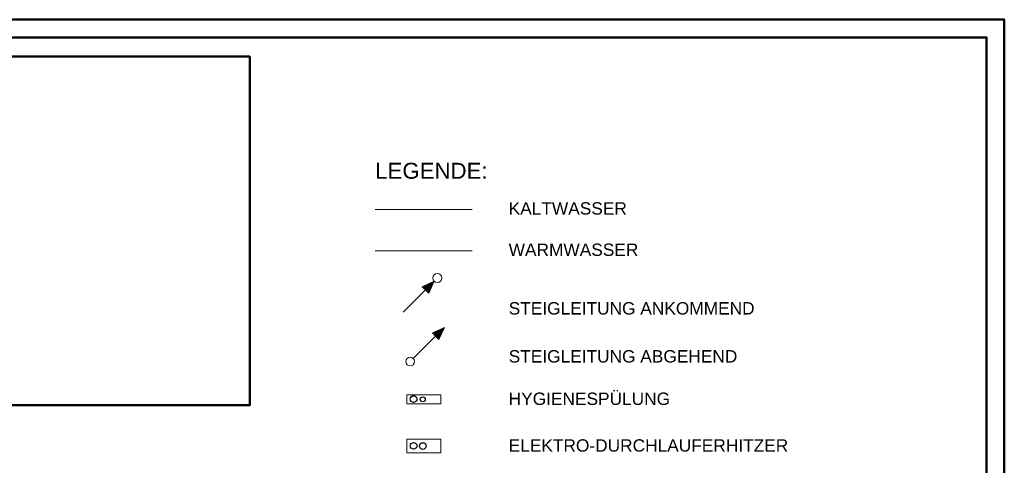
# Model space of a CAD drawing. Extents: x -132 to 668, y -61 to 533.
# Tile 256 of 256: x 390 to 668, y 407 to 533. Entities that reach past the tile are written whole.
import ezdxf
from ezdxf.lldxf.tags import DXFTag

# ---------------------------------------------------------------- set-up
doc = ezdxf.new("R2010")
doc.units = 0
doc.layers.get('0').update_dxf_attribs({"lineweight": 5})
for name, color, linetype, lineweight, true_color in [('400_Layout_Legende', 250, 'Continuous', 25, 0x333333), ('412_Kaltwasser', 7, 'Continuous', 25, 0x005e00), ('Rahmen', 7, 'Continuous', 35, 0x009900), ('S_Schmutzwasser', 7, 'Continuous', 25, 0xcc3300), ('X_Bitmap', 1, 'Continuous', 35, 0xff0000)]:
    doc.layers.add(name, color=color, linetype=linetype, lineweight=lineweight, true_color=true_color)
doc.layers.add('Legende', color=7, linetype='Continuous', lineweight=18)
doc.styles.get("Standard").update_dxf_attribs({"font": 'arial.ttf'})
tags = doc.linetypes.add('fein_strichliert', pattern=[4, 1, -2, 1]).pattern_tags.tags
tags[8:9] = [DXFTag(74, 4), DXFTag(75, 0), DXFTag(340, '0'), DXFTag(46, 0.0), DXFTag(50, 0.0), DXFTag(44, 0.0), DXFTag(45, 0.0)]
tags[6:7] = [DXFTag(74, 4), DXFTag(75, 0), DXFTag(340, '0'), DXFTag(46, 0.0), DXFTag(50, 0.0), DXFTag(44, 0.0), DXFTag(45, 0.0)]
tags[4:5] = [DXFTag(74, 4), DXFTag(75, 0), DXFTag(340, '0'), DXFTag(46, 0.0), DXFTag(50, 0.0), DXFTag(44, 0.0), DXFTag(45, 0.0)]
picture_1 = doc.add_image_def('image1.jpg', size_in_pixel=(1138, 568))

# ---------------------------------------------------------------- blocks, each defined once
blk = doc.blocks.new('Schraffur-A07AMLNS1N', base_point=(503.84, 455.69))
at = {"color": 0, "linetype": 'ByBlock', "lineweight": -2, "ltscale": 0.18}
blk.add_solid([(507.23, 459.09), (505.65, 455.69), (503.84, 457.51)], dxfattribs=at)
blk = doc.blocks.new('Schraffur-A07AMLO01N', base_point=(506.69, 442.61))
at = {"color": 0, "linetype": 'ByBlock', "lineweight": -2, "ltscale": 0.18}
blk.add_solid([(510.09, 446.01), (508.51, 442.61), (506.69, 444.42)], dxfattribs=at)

msp = doc.modelspace()

# ---------------------------------------------------------------- linework, layer by layer
at = {"layer": '400_Layout_Legende', "color": 1, "ltscale": 0.25, "true_color": 0xff0000}
msp.add_circle((501.4, 412.49), 0.94, dxfattribs=at)
at = {"layer": '400_Layout_Legende', "color": 98, "ltscale": 0.25, "true_color": 0x005e00}
msp.add_circle((503.99, 412.43), 0.94, dxfattribs=at)
at = {"layer": '412_Kaltwasser', "ltscale": 0.25}
msp.add_circle((501.4, 425.72), 0.94, dxfattribs=at)
at = {"layer": 'Legende', "color": 98, "ltscale": 0.9, "true_color": 0x005e00}
msp.add_line((490.53, 479.32), (517.97, 479.32), dxfattribs=at)
at = {"layer": 'Legende', "color": 1, "linetype": 'fein_strichliert', "ltscale": 0.36, "true_color": 0xff0000}
msp.add_line((490.53, 467.63), (517.97, 467.63), dxfattribs=at)
at = {"layer": 'Legende', "ltscale": 0.9}
for p, q in [((498.45, 450.29), (505.68, 457.52)), ((503.84, 457.51), (507.23, 459.09)), ((504.74, 456.6), (503.84, 457.51)), ((504.74, 456.6), (505.65, 455.69)), ((505.65, 455.69), (507.23, 459.09)), ((506.69, 444.42), (510.09, 446.01)), ((508.51, 442.61), (510.09, 446.01)), ((501.3, 437.21), (508.53, 444.44)), ((507.6, 443.52), (506.69, 444.42)), ((507.6, 443.52), (508.51, 442.61)), ((499.45, 424.39), (499.45, 426.93)), ((499.45, 426.93), (509.05, 426.93)), ((509.05, 426.93), (509.05, 424.39)), ((509.05, 424.39), (499.45, 424.39)), ((499.45, 414.36), (509.05, 414.36)), ((499.45, 410.52), (499.45, 414.36)), ((509.05, 414.36), (509.05, 410.52)), ((509.05, 410.52), (499.45, 410.52))]:
    msp.add_line(p, q, dxfattribs=at)
at = {"layer": 'Legende', "ltscale": 0.18}
for centre in [(508.11, 459.98), (500.42, 436.33)]:
    msp.add_circle(centre, 1.25, dxfattribs=at)
at = {"layer": 'Rahmen', "lineweight": 50, "ltscale": 0.5}
msp.add_line((668.4, 533.05), (663.4, 533.05), dxfattribs=at)
for points in [[(668.4, -60.95), (668.4, 533.05), (-131.6, 533.05), (-131.6, -60.95), (318.4, -60.95), (568.4, -60.95), (668.4, -60.95)], [(663.4, -55.95), (663.4, 528.05), (-106.6, 528.05), (-106.6, -55.95), (313.4, -55.95), (563.4, -55.95), (663.4, -55.95)]]:
    msp.add_lwpolyline(points, close=True, dxfattribs=at)
msp.add_lwpolyline([(276.49, 522.59), (276.49, 522.59), (455.05, 522.59), (455.05, 423.95), (248.5, 423.95), (248.5, 522.59), (276.49, 522.59)], dxfattribs=at)
at = {"layer": 'S_Schmutzwasser', "color": 54, "ltscale": 0.25, "true_color": 0xb2b200}
msp.add_circle((503.99, 425.65), 0.7, dxfattribs=at)

# ---------------------------------------------------------------- block references
at = {"layer": 'Legende', "ltscale": 0.18}
for name, p in [('Schraffur-A07AMLNS1N', (503.84, 455.69)), ('Schraffur-A07AMLO01N', (506.69, 442.61))]:
    msp.add_blockref(name, p, dxfattribs=at)

# ---------------------------------------------------------------- texts
at = {"layer": 'Legende', "color": 7, "ltscale": 0.18}
for s, height, p in [('LEGENDE:', 4.5, (490.53, 488.06)), ('KALTWASSER', 3.5, (528.27, 477.9)), ('WARMWASSER', 3.5, (528.27, 466.21)), ('STEIGLEITUNG ANKOMMEND', 3.5, (528.27, 449.64)), ('STEIGLEITUNG ABGEHEND', 3.5, (528.27, 436.06)), ('HYGIENESPÜLUNG', 3.5, (528.27, 424.06)), ('ELEKTRO-DURCHLAUFERHITZER', 3.5, (528.27, 410.84))]:
    msp.add_text(s, height=height, dxfattribs=at).set_placement(p)

# ---------------------------------------------------------------- pictures from other files: only their frames are drawn
at = {"layer": 'X_Bitmap', "ltscale": 0.35}
image = msp.add_image(picture_1, insert=(248.5, 423.95), size_in_units=(206.56, 98.63), dxfattribs=at)
image.dxf.flags = 7

doc.saveas('drawing.dxf')
